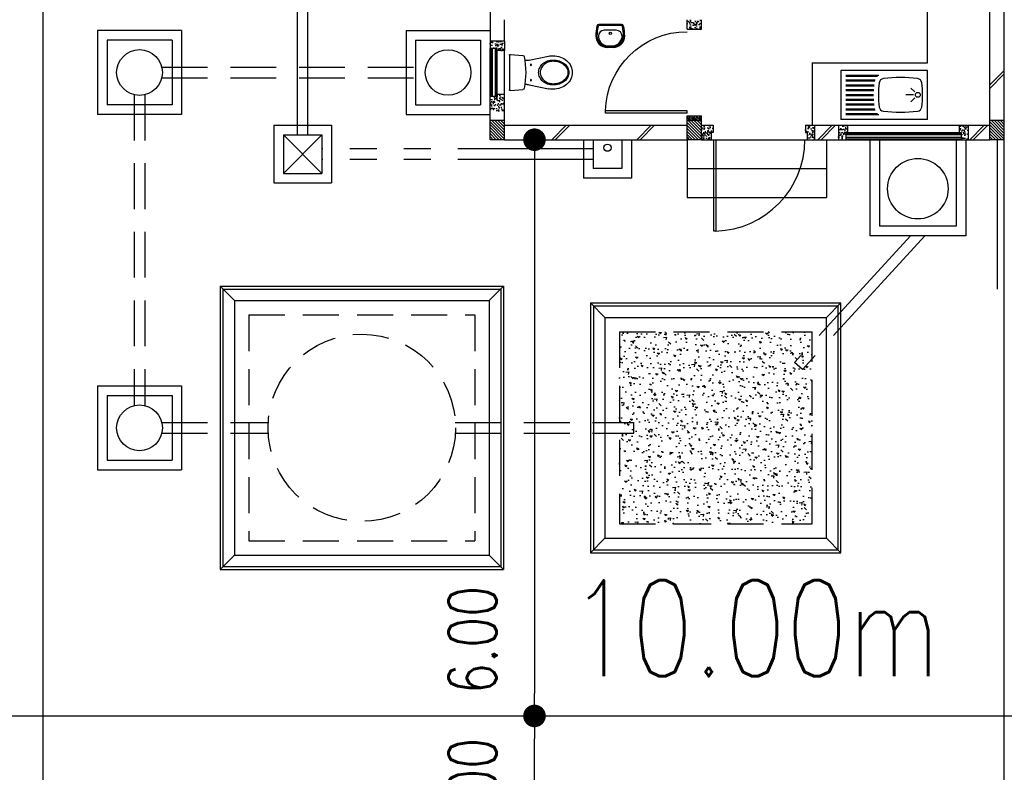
# Model space of a CAD drawing. Header units: millimetres. Extents: x 301 to 1479, y 491 to 1341.
# Tile 241 of 256: x 470 to 480, y 649 to 657. Entities that reach past the tile are written whole.
import ezdxf

# ---------------------------------------------------------------- set-up
doc = ezdxf.new("R2010")
doc.units = ezdxf.units.MM
doc.header["$LTSCALE"] = 1.5
doc.header["$MEASUREMENT"] = 0
for name, pattern in [('HIDDEN', [0.375, 0.25, -0.125]), ('HIDDEN2', [4.7625, 3.175, -1.5875]), ('PHANTOM2', [1.25, 0.625, -0.125, 0.125, -0.125, 0.125, -0.125])]:
    doc.linetypes.add(name, pattern=pattern)
for name, color, linetype in [('AP&SA', 254, 'HIDDEN'), ('Blk', 7, 'Continuous'), ('Block', 46, 'Continuous'), ('boundary', 3, 'Continuous'), ('Boundary Wall', 64, 'Continuous'), ('BWCN', 4, 'Continuous'), ('DIM', 6, 'Continuous'), ('DOOR', 3, 'Continuous'), ('Ele', 8, 'Continuous'), ('HATCH', 7, 'Continuous'), ('Hatch Aggregate', 252, 'Continuous'), ('Hatch Col. C1 GF Ext.', 84, 'Continuous'), ('Hatch Stub Col', 251, 'Continuous'), ('Kerb', 251, 'Continuous'), ('P. Grease Trap', 64, 'Continuous'), ('P. Septic tank', 2, 'Continuous'), ('P. Sewr Manhole', 49, 'Continuous'), ('PVC Pipe 110', 69, 'Continuous'), ('PVC RWP 75', 77, 'Continuous'), ('PVC Sewer Pipe 110', 24, 'Continuous'), ('SANIT', 8, 'Continuous'), ('TEXT', 7, 'Continuous'), ('WINDOW', 1, 'Continuous')]:
    doc.layers.add(name, color=color, linetype=linetype)
doc.styles.add('RS1', font='romans.shx', dxfattribs={"width": 0.75, "height": 0.5})
doc.styles.add('RS2', font='romans.shx', dxfattribs={"width": 0.75, "height": 1})
doc.dimstyles.new('Souillac5', dxfattribs={"dimscale": 0.5, "dimtxt": 0.5, "dimasz": 0.47, "dimexe": 0, "dimexo": 1, "dimgap": 0.5, "dimtad": 1, "dimzin": 0, "dimdsep": 46, "dimtxsty": 'RS1', "dimblk": 'DOT', "dimcen": 3, "dimse1": 1, "dimse2": 1, "dimclrd": 6, "dimclre": 6, "dimclrt": 7, "dimaunit": 1, "dimadec": 0, "dimazin": 0, "dimtfac": 1, "dimtofl": 0, "dimtmove": 1, "dimatfit": 3, "dimfxl": 1, "dimtolj": 1, "dimtzin": 0, "dimlwe": -1, "dimarcsym": 0})
pattern_1 = [(50, (383.16928, 128.10737), (0.071726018, -0.0062752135), [0.0075, -0.0825]), (355, (383.16928, 128.10737), (-0.013875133, 0.075219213), [0.006, -0.066]), (100.451444, (383.175255, 128.10685), (0.057850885, 0.068943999), [0.006374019, -0.070114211]), (46.1842, (383.16928, 128.12737), (0.106724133, -0.016551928), [0.01125, -0.12375]), (96.635635, (383.17817, 128.12599), (0.093466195, 0.09741186), [0.009561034, -0.105171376]), (351.184164, (383.16928, 128.12737), (0.093466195, 0.09741186), [0.009, -0.099]), (21, (383.17928, 128.12237), (0.059690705, -0.040261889), [0.0075, -0.0825]), (326, (383.17928, 128.12237), (0.024331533, 0.072515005), [0.006, -0.066]), (71.451445, (383.18425, 128.11902), (0.084022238, 0.032253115), [0.006374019, -0.070114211]), (37.5, (383.169278, 128.107373), (0.0012159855, 0.0332893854), [0, -0.0652, 0, -0.067, 0, -0.06625]), (7.5, (383.169278, 128.107373), (0.0263069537, 0.0394411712), [0, -0.0382, 0, -0.0637, 0, -0.02525]), (327.5, (383.146978, 128.107373), (0.0533822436, -0.0022554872), [0, -0.025, 0, -0.078, 0, -0.1035]), (317.5, (383.136978, 128.107373), (0.058318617, 0.010010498), [0, -0.0325, 0, -0.0518, 0, -0.0735])]
pattern_2 = [(315, (404.325723, 123.072963), (0.0154679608, 0.0154679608), [])]
pattern_3 = [(50, (379.51048, 128.25737), (0.071726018, -0.0062752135), [0.0075, -0.0825]), (355, (379.51048, 128.25737), (-0.013875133, 0.075219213), [0.006, -0.066]), (100.451444, (379.51646, 128.25685), (0.057850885, 0.068943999), [0.006374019, -0.070114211]), (46.1842, (379.51048, 128.27737), (0.106724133, -0.016551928), [0.01125, -0.12375]), (96.635635, (379.51938, 128.27599), (0.093466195, 0.09741186), [0.009561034, -0.105171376]), (351.184164, (379.51048, 128.27737), (0.093466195, 0.09741186), [0.009, -0.099]), (21, (379.52048, 128.27237), (0.059690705, -0.040261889), [0.0075, -0.0825]), (326, (379.52048, 128.27237), (0.024331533, 0.072515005), [0.006, -0.066]), (71.451445, (379.525456, 128.26902), (0.084022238, 0.032253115), [0.006374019, -0.070114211]), (37.5, (379.510482, 128.257373), (0.0012159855, 0.0332893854), [0, -0.0652, 0, -0.067, 0, -0.06625]), (7.5, (379.510482, 128.257373), (0.0263069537, 0.0394411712), [0, -0.0382, 0, -0.0637, 0, -0.02525]), (327.5, (379.488182, 128.257373), (0.0533822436, -0.0022554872), [0, -0.025, 0, -0.078, 0, -0.1035]), (317.5, (379.47818, 128.257373), (0.058318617, 0.010010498), [0, -0.0325, 0, -0.0518, 0, -0.0735])]

# ---------------------------------------------------------------- blocks, each defined once
blk = doc.blocks.new('SSBSD90')
at = {"layer": 'Ele'}
for p, q in [((-900, 510), (0, 510)), ((-900, 510), (-900, 0)), ((-50, 460), (-395, 460)), ((-50, 450), (-382, 450)), ((-50, 410), (-355, 410)), ((0, 0), (0, 510)), ((-768, 287), (-729, 326)), ((-50, 400), (-352, 400)), ((-50, 360), (-346, 360)), ((-50, 350), (-345, 350)), ((-50, 310), (-342, 310)), ((-768, 223), (-729, 184)), ((-755, 255), (-675, 255)), ((-50, 300), (-341, 300)), ((-50, 210), (-341, 210)), ((-50, 260), (-340, 260)), ((-50, 250), (-340, 250)), ((-50, 110), (-352, 110)), ((-50, 150), (-346, 150)), ((-50, 160), (-345, 160)), ((-50, 200), (-342, 200)), ((-900, 0), (0, 0)), ((-50, 50), (-395, 50)), ((-50, 60), (-382, 60)), ((-50, 100), (-355, 100))]:
    blk.add_line(p, q, dxfattribs=at)
blk.add_circle((-800, 255), 25, dxfattribs=at)
for centre, radius, start, end in [((-792, 375), 50, 96.577, 172.0164), ((-620, -1113), 1548, 83.423, 96.577), ((-448, 375), 50, 7.9836, 83.423), ((65, 255), 915, 172.0164, 187.9836), ((-1305, 255), 915, 352.0164, 7.9836), ((-792, 135), 50, 187.9836, 263.423), ((-448, 135), 50, 276.577, 352.0164), ((-620, 1623), 1548, 263.423, 276.577)]:
    blk.add_arc(centre, radius, start, end, dxfattribs=at)
blk = doc.blocks.new('WC')
at = {"layer": 'SANIT'}
for p, q in [((-179, 0), (179, 0)), ((-189, -11), (-178, -142)), ((189, -11), (178, -142)), ((-125, -185), (-125, -161)), ((125, -185), (125, -161)), ((-127, -205), (-170, -408)), ((127, -205), (170, -408))]:
    blk.add_line(p, q, dxfattribs=at)
for points in [[(130, -455, 0.086378), (120, -397, 0.092622), (92, -349, 0.103078), (49, -316, 0.111925), (0, -305, 0.111925), (-49, -316, 0.103078), (-92, -349, 0.092622), (-120, -397, 0.086378), (-130, -455, 0.086378)], [(-175, -455, 0.087147), (-161, -533, 0.093047), (-124, -596, 0.102819), (-66, -640, 0.110985), (0, -655, 0.110985), (66, -640, 0.102819), (124, -596, 0.093047), (161, -533, 0.087147), (175, -455, 0.052217), (170, -408, 0.093047)], [(-170, -408, 0.052217), (-175, -455, 0.087147)], [(120, -455, 0.091554), (111, -405, 0.095342), (85, -363, 0.101238), (45, -335, 0.105842), (0, -325, 0.105842), (-45, -335, 0.101238), (-85, -363, 0.095342), (-111, -405, 0.091554), (-120, -455, 0.091554)], [(-130, -455, 0.079027), (-120, -520, 0.088191), (-92, -572, 0.105253), (-48, -608, 0.121599), (0, -620, 0.121599), (48, -608, 0.105253), (92, -572, 0.088191), (120, -520, 0.079027), (130, -455, 0.079027)], [(-120, -455, 0.077736), (-110, -516, 0.087342), (-85, -565, 0.105569), (-44, -599, 0.12344), (0, -610, 0.12344), (44, -599, 0.105569), (85, -565, 0.087342), (110, -516, 0.077736), (120, -455, 0.077736)]]:
    blk.add_lwpolyline(points, format="xyb", dxfattribs=at)
for centre in [(-80, -225), (80, -225)]:
    blk.add_circle(centre, 6, dxfattribs=at)
for centre, radius, start, end in [((-179, -10), 10, 90, 185.0425), ((179, -10), 10, 354.9575, 90), ((-163, -140), 15, 185.0425, 259.608), ((0, 746), 916, 259.608, 280.392), ((-225, -185), 100, 348.0437, 0), ((225, -185), 100, 180, 191.9563), ((163, -140), 15, 280.392, 354.9575)]:
    blk.add_arc(centre, radius, start, end, dxfattribs=at)
blk = doc.blocks.new('Wh1')
at = {"layer": 'SANIT'}
for p, q in [((197, 0), (-197, 0)), ((197, -20), (-197, -20)), ((105, -100), (-105, -100)), ((-205, -200), (-205, -217)), ((205, -200), (205, -217)), ((50, -380), (-50, -380)), ((50, -400), (-50, -400)), ((-30, -373), (30, -373))]:
    blk.add_line(p, q, dxfattribs=at)
blk.add_circle((0, -154), 20, dxfattribs=at)
for centre, radius, start, end in [((0, -200), 250, 180, 180), ((0, -200), 250, 0, 0), ((-197, -35), 35, 90, 167.7776), ((197, -35), 35, 12.2224, 90), ((567, -201), 817, 167.7776, 179.9598), ((567, -201), 797, 167.7776, 179.9598), ((-197, -35), 15, 90, 167.7776), ((-105, -200), 100, 90, 180), ((105, -200), 100, 0, 90), ((197, -35), 15, 12.2224, 90), ((-567, -201), 797, 0.0402, 12.2224), ((-567, -201), 817, 0.0402, 12.2224), ((-50, -200), 200, 180, 270), ((-50, -200), 180, 180, 270), ((-30, -197), 176, 186.7076, 270.013), ((30, -197), 176, 269.987, 353.2924), ((50, -200), 180, 270, 0), ((50, -200), 200, 270, 0)]:
    blk.add_arc(centre, radius, start, end, dxfattribs=at)
blk = doc.blocks.new('Dr900')
at = {"layer": 'DOOR'}
for p, q in [((-50, 0), (-50, 850)), ((-25, 850), (-50, 850)), ((-25, 0), (-25, 850)), ((-25, 0), (-50, 0))]:
    blk.add_line(p, q, dxfattribs=at)
blk.add_arc((-24, 0), 851, 91.728, 179.9822, dxfattribs=at)
blk = doc.blocks.new('Dr1000')
at = {"layer": 'DOOR'}
for p, q in [((-50, 0), (-50, 950)), ((-25, 950), (-50, 950)), ((-25, 0), (-25, 950)), ((-25, 0), (-50, 0))]:
    blk.add_line(p, q, dxfattribs=at)
blk.add_arc((-24, 0), 951, 91.542, 179.9858, dxfattribs=at)
blk = doc.blocks.new('SSSU-D2')
at = {"layer": 'Hatch Aggregate'}
h = blk.add_hatch(dxfattribs=at)
h.set_pattern_fill('AR-CONC', color=256, scale=0.03, angle=90)
h.set_pattern_definition([(140, (33566.527, -774235.52378), (0.018825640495, 0.21517805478), [0.0225, -0.2475]), (85, (33566.527, -774235.52378), (-0.22565764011, -0.041625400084), [0.018, -0.198]), (190.45144446, (33566.52857, -774235.50584), (-0.20683199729, 0.17355265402), [0.0191220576, -0.2103426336]), (136.1842, (33566.467, -774235.52378), (0.04965578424, 0.3201723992), [0.03375, -0.37125]), (186.63563549, (33566.47114, -774235.4971), (-0.29223558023, 0.2803985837), [0.0286831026, -0.315514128]), (81.18416399, (33566.467, -774235.52378), (-0.29223558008, 0.28039858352), [0.027, -0.2970000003]), (111, (33566.482, -774235.49378), (0.1207856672, 0.179072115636), [0.0225, -0.2475]), (56, (33566.482, -774235.49378), (-0.217545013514, 0.072994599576), [0.018, -0.198]), (161.45144474, (33566.49207, -774235.47885), (-0.09675934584, 0.25206671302), [0.019122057, -0.2103426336]), (127.5, (33566.527, -774235.523775), (-0.0998681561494, 0.003647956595), [0, -0.1956, 0, -0.201, 0, -0.19875]), (97.5, (33566.527, -774235.52378), (-0.118323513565, 0.078920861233), [0, -0.1146, 0, -0.1911, 0, -0.07575]), (57.5, (33566.527, -774235.590675), (0.00676646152, 0.160146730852), [0, -0.075, 0, -0.234, 0, -0.3105]), (47.5, (33566.527, -774235.62068), (-0.0300314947, 0.174955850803), [0, -0.0975, 0, -0.1554, 0, -0.2205])])
h.paths.add_polyline_path([(-8.45, -11.8), (-10.455, -11.8), (-10.455, -9.8), (-8.45, -9.8)])
at = {"layer": 'Hatch Col. C1 GF Ext.'}
h = blk.add_hatch(dxfattribs=at)
h.set_pattern_fill('ANSI31', color=256, scale=0.175, angle=-90)
h.set_pattern_definition(pattern_2)
h.paths.add_polyline_path([(-11.8, -7.6), (-11.65, -7.6), (-11.65, -7.8), (-11.8, -7.8)])
h = blk.add_hatch(dxfattribs=at)
h.set_pattern_fill('ANSI31', color=256, scale=0.175, angle=-90)
h.set_pattern_definition(pattern_2)
h.paths.add_polyline_path([(-9.75, -7.6), (-9.6, -7.6), (-9.6, -7.8), (-9.75, -7.8)])
h = blk.add_hatch(dxfattribs=at)
h.set_pattern_fill('ANSI31', color=256, scale=0.175, angle=-90)
h.set_pattern_definition(pattern_2)
h.paths.add_polyline_path([(-6.6, -7.6), (-6.45, -7.6), (-6.45, -7.8), (-6.6, -7.8)])
at = {"layer": 'Hatch Stub Col', "linetype": 'ByBlock'}
h = blk.add_hatch(dxfattribs=at)
h.set_pattern_fill('AR-CONC', color=256, scale=0.01, angle=720)
h.set_pattern_definition([(50, (379.41048, 128.05737), (0.071726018, -0.0062752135), [0.0075, -0.0825]), (355, (379.41048, 128.05737), (-0.013875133, 0.075219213), [0.006, -0.066]), (100.451444, (379.41646, 128.05685), (0.057850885, 0.068943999), [0.006374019, -0.070114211]), (46.1842, (379.41048, 128.07737), (0.106724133, -0.016551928), [0.01125, -0.12375]), (96.635635, (379.41938, 128.07599), (0.093466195, 0.09741186), [0.009561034, -0.105171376]), (351.184164, (379.41048, 128.07737), (0.093466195, 0.09741186), [0.009, -0.099]), (21, (379.42048, 128.07237), (0.059690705, -0.040261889), [0.0075, -0.0825]), (326, (379.42048, 128.07237), (0.024331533, 0.072515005), [0.006, -0.066]), (71.451445, (379.425456, 128.06902), (0.084022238, 0.032253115), [0.006374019, -0.070114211]), (37.5, (379.410482, 128.057373), (0.0012159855, 0.0332893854), [0, -0.0652, 0, -0.067, 0, -0.06625]), (7.5, (379.410482, 128.057373), (0.0263069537, 0.0394411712), [0, -0.0382, 0, -0.0637, 0, -0.02525]), (327.5, (379.388182, 128.057373), (0.0533822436, -0.0022554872), [0, -0.025, 0, -0.078, 0, -0.1035]), (317.5, (379.37818, 128.057373), (0.058318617, 0.010010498), [0, -0.0325, 0, -0.0518, 0, -0.0735])])
h.paths.add_polyline_path([(-9.6, -6.65), (-9.6, -6.55), (-9.75, -6.55), (-9.75, -6.65)])
h = blk.add_hatch(dxfattribs=at)
h.set_pattern_fill('AR-CONC', color=256, scale=0.01, angle=720)
h.set_pattern_definition(pattern_1)
h.paths.add_polyline_path([(-11.65, -6.775), (-11.65, -6.87), (-11.725, -6.87), (-11.725, -6.85), (-11.8, -6.85), (-11.8, -6.775)])
h = blk.add_hatch(dxfattribs=at)
h.set_pattern_fill('AR-CONC', color=256, scale=0.01, angle=720)
h.set_pattern_definition(pattern_1)
h.paths.add_polyline_path([(-11.725, -7.35), (-11.725, -7.33), (-11.65, -7.33), (-11.65, -7.5), (-11.8, -7.5), (-11.8, -7.35)])
h = blk.add_hatch(dxfattribs=at)
h.set_pattern_fill('AR-CONC', color=256, scale=0.005, angle=720)
h.set_pattern_definition([(50, (383.169278, 128.257373), (0.0358630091, -0.0031376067), [0.00375, -0.04125]), (355, (383.169278, 128.257373), (-0.0069375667, 0.0376096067), [0.003, -0.033]), (100.451444, (383.172266, 128.25711), (0.0289254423, 0.0344719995), [0.0031870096, -0.0350571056]), (46.1842, (383.169278, 128.267373), (0.0533620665, -0.008275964), [0.005625, -0.061875]), (96.635635, (383.173724, 128.266683), (0.046733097, 0.04870593), [0.004780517, -0.052585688]), (351.184164, (383.16928, 128.267373), (0.046733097, 0.04870593), [0.0045, -0.0495]), (21, (383.174278, 128.264873), (0.0298453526, -0.0201309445), [0.00375, -0.04125]), (326, (383.174278, 128.264873), (0.0121657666, 0.0362575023), [0.003, -0.033]), (71.451445, (383.176765, 128.263195), (0.0420111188, 0.0161265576), [0.0031870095, -0.0350571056]), (37.5, (383.169278, 128.257373), (0.00060799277, 0.0166446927), [0, -0.0326, 0, -0.0335, 0, -0.033125]), (7.5, (383.169278, 128.257373), (0.0131534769, 0.0197205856), [0, -0.0191, 0, -0.03185, 0, -0.012625]), (327.5, (383.158128, 128.257373), (0.0266911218, -0.0011277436), [0, -0.0125, 0, -0.039, 0, -0.05175]), (317.5, (383.153128, 128.257373), (0.0291593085, 0.0050052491), [0, -0.01625, 0, -0.0259, 0, -0.03675])])
h.paths.add_polyline_path([(-9.6, -7.55), (-9.6, -7.6), (-9.75, -7.6), (-9.75, -7.55)])
h = blk.add_hatch(dxfattribs=at)
h.set_pattern_fill('AR-CONC', color=256, scale=0.01, angle=720)
h.set_pattern_definition([(50, (383.16928, 128.25737), (0.071726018, -0.0062752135), [0.0075, -0.0825]), (355, (383.16928, 128.25737), (-0.013875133, 0.075219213), [0.006, -0.066]), (100.451444, (383.175255, 128.25685), (0.057850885, 0.068943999), [0.006374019, -0.070114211]), (46.1842, (383.16928, 128.27737), (0.106724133, -0.016551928), [0.01125, -0.12375]), (96.635635, (383.17817, 128.27599), (0.093466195, 0.09741186), [0.009561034, -0.105171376]), (351.184164, (383.16928, 128.27737), (0.093466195, 0.09741186), [0.009, -0.099]), (21, (383.17928, 128.27237), (0.059690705, -0.040261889), [0.0075, -0.0825]), (326, (383.17928, 128.27237), (0.024331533, 0.072515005), [0.006, -0.066]), (71.451445, (383.18425, 128.26902), (0.084022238, 0.032253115), [0.006374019, -0.070114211]), (37.5, (383.169278, 128.257373), (0.0012159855, 0.0332893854), [0, -0.0652, 0, -0.067, 0, -0.06625]), (7.5, (383.169278, 128.257373), (0.0263069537, 0.0394411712), [0, -0.0382, 0, -0.0637, 0, -0.02525]), (327.5, (383.146978, 128.257373), (0.0533822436, -0.0022554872), [0, -0.025, 0, -0.078, 0, -0.1035]), (317.5, (383.136978, 128.257373), (0.058318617, 0.010010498), [0, -0.0325, 0, -0.0518, 0, -0.0735])])
h.paths.add_polyline_path([(-9.5, -7.8), (-9.6, -7.8), (-9.6, -7.65), (-9.48, -7.65), (-9.48, -7.725), (-9.5, -7.725)])
h = blk.add_hatch(dxfattribs=at)
h.set_pattern_fill('AR-CONC', color=256, scale=0.01, angle=720)
h.set_pattern_definition([(50, (379.56048, 128.25737), (0.071726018, -0.0062752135), [0.0075, -0.0825]), (355, (379.56048, 128.25737), (-0.013875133, 0.075219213), [0.006, -0.066]), (100.451444, (379.56646, 128.25685), (0.057850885, 0.068943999), [0.006374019, -0.070114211]), (46.1842, (379.56048, 128.27737), (0.106724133, -0.016551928), [0.01125, -0.12375]), (96.635635, (379.56938, 128.27599), (0.093466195, 0.09741186), [0.009561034, -0.105171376]), (351.184164, (379.56048, 128.27737), (0.093466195, 0.09741186), [0.009, -0.099]), (21, (379.57048, 128.27237), (0.059690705, -0.040261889), [0.0075, -0.0825]), (326, (379.57048, 128.27237), (0.024331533, 0.072515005), [0.006, -0.066]), (71.451445, (379.575456, 128.26902), (0.084022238, 0.032253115), [0.006374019, -0.070114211]), (37.5, (379.560482, 128.257373), (0.0012159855, 0.0332893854), [0, -0.0652, 0, -0.067, 0, -0.06625]), (7.5, (379.560482, 128.257373), (0.0263069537, 0.0394411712), [0, -0.0382, 0, -0.0637, 0, -0.02525]), (327.5, (379.538182, 128.257373), (0.0533822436, -0.0022554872), [0, -0.025, 0, -0.078, 0, -0.1035]), (317.5, (379.52818, 128.257373), (0.058318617, 0.010010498), [0, -0.0325, 0, -0.0518, 0, -0.0735])])
h.paths.add_polyline_path([(-8.425, -7.8), (-8.5, -7.8), (-8.5, -7.725), (-8.52, -7.725), (-8.52, -7.65), (-8.425, -7.65)])
h = blk.add_hatch(dxfattribs=at)
h.set_pattern_fill('AR-CONC', color=256, scale=0.01, angle=720)
h.set_pattern_definition(pattern_3)
h.paths.add_polyline_path([(-8.08, -7.725), (-8.1, -7.725), (-8.1, -7.8), (-8.175, -7.8), (-8.175, -7.65), (-8.08, -7.65)])
h = blk.add_hatch(dxfattribs=at)
h.set_pattern_fill('AR-CONC', color=256, scale=0.01, angle=720)
h.set_pattern_definition(pattern_3)
h.paths.add_polyline_path([(-6.825, -7.8), (-6.9, -7.8), (-6.9, -7.725), (-6.92, -7.725), (-6.92, -7.65), (-6.825, -7.65)])
at = {"layer": 'AP&SA', "linetype": 'HIDDEN'}
for p, q in [((-14.31, -9.625), (-11.96, -9.625)), ((-14.31, -9.625), (-14.31, -11.975)), ((-11.96, -9.625), (-11.96, -11.975)), ((-10.455, -9.8), (-10.455, -11.8)), ((-10.455, -9.8), (-8.45, -9.8)), ((-8.45, -11.8), (-8.45, -9.8)), ((-10.455, -11.8), (-8.45, -11.8)), ((-14.31, -11.975), (-11.96, -11.975))]:
    blk.add_line(p, q, dxfattribs=at)
at = {"layer": 'Block', "linetype": 'ByBlock'}
for p, q in [((-6.6, -7.6), (-6.6, -3.3)), ((-11.8, -6.175), (-11.8, -6.775)), ((-11.65, -6.775), (-11.65, -6.55)), ((-11.65, -7.65), (-9.75, -7.65)), ((-8.425, -7.65), (-8.175, -7.65)), ((-6.825, -7.65), (-6.6, -7.65)), ((-11.65, -7.8), (-9.75, -7.8)), ((-8.425, -7.8), (-8.175, -7.8)), ((-6.825, -7.8), (-6.6, -7.8))]:
    blk.add_line(p, q, dxfattribs=at)
at = {"layer": 'Boundary Wall', "linetype": 'ByBlock'}
blk.add_line((-6.525, -7.8), (-6.525, -9.355), dxfattribs=at)
at = {"layer": 'BWCN'}
for p, q in [((-9.75, -6.65), (-9.75, -6.55)), ((-9.6, -6.65), (-9.6, -6.55)), ((-9.75, -6.65), (-9.6, -6.65)), ((-11.8, -6.775), (-11.8, -6.85)), ((-11.65, -6.775), (-11.8, -6.775)), ((-11.725, -6.85), (-11.8, -6.85)), ((-11.725, -6.87), (-11.725, -6.85)), ((-11.65, -6.775), (-11.65, -6.87)), ((-11.65, -6.87), (-11.725, -6.87)), ((-11.725, -7.35), (-11.8, -7.35)), ((-11.8, -7.6), (-11.8, -7.35)), ((-11.65, -7.33), (-11.725, -7.33)), ((-11.725, -7.33), (-11.725, -7.35)), ((-11.65, -7.6), (-11.65, -7.33)), ((-9.75, -7.55), (-9.6, -7.55)), ((-9.75, -7.6), (-9.75, -7.55)), ((-9.6, -7.6), (-9.6, -7.55)), ((-11.65, -7.6), (-11.8, -7.6)), ((-11.8, -7.8), (-11.8, -7.6)), ((-11.65, -7.8), (-11.65, -7.6)), ((-9.6, -7.6), (-9.75, -7.6)), ((-9.75, -7.8), (-9.75, -7.6)), ((-9.6, -7.8), (-9.6, -7.6)), ((-9.6, -7.65), (-9.48, -7.65)), ((-9.48, -7.65), (-9.48, -7.725)), ((-8.52, -7.65), (-8.425, -7.65)), ((-8.52, -7.65), (-8.52, -7.725)), ((-8.425, -7.65), (-8.425, -7.8)), ((-8.175, -7.65), (-8.175, -7.8)), ((-8.175, -7.65), (-8.08, -7.65)), ((-8.08, -7.65), (-8.08, -7.725)), ((-6.92, -7.65), (-6.92, -7.725)), ((-6.92, -7.65), (-6.825, -7.65)), ((-6.825, -7.65), (-6.825, -7.8)), ((-6.45, -7.6), (-6.6, -7.6)), ((-6.6, -7.8), (-6.6, -7.6)), ((-6.45, -7.8), (-6.45, -7.6)), ((-9.5, -7.725), (-9.5, -7.8)), ((-9.48, -7.725), (-9.5, -7.725)), ((-8.52, -7.725), (-8.5, -7.725)), ((-8.5, -7.725), (-8.5, -7.8)), ((-8.1, -7.725), (-8.1, -7.8)), ((-8.08, -7.725), (-8.1, -7.725)), ((-6.92, -7.725), (-6.9, -7.725)), ((-6.9, -7.725), (-6.9, -7.8)), ((-11.65, -7.8), (-11.8, -7.8)), ((-9.6, -7.8), (-9.75, -7.8)), ((-9.6, -7.8), (-9.5, -7.8)), ((-8.5, -7.8), (-8.425, -7.8)), ((-8.175, -7.8), (-8.1, -7.8)), ((-6.9, -7.8), (-6.825, -7.8)), ((-6.45, -7.8), (-6.6, -7.8))]:
    blk.add_line(p, q, dxfattribs=at)
at = {"layer": 'Ele'}
for p, q in [((-7.25, -7), (-7.25, -5.8)), ((-11.8, -7.35), (-11.8, -6.85)), ((-11.79, -7.35), (-11.79, -6.85)), ((-11.73, -7.35), (-11.73, -6.85)), ((-11.725, -7.33), (-11.725, -6.87)), ((-11.65, -7.33), (-11.65, -6.87)), ((-8.45, -7), (-8.45, -7.65)), ((-8.45, -7), (-7.25, -7)), ((-8.08, -7.65), (-6.92, -7.65)), ((-8.1, -7.73), (-6.9, -7.73)), ((-8.08, -7.725), (-6.92, -7.725)), ((-9.75, -7.8), (-9.75, -8.4)), ((-9.5, -7.8), (-8.5, -7.8)), ((-8.3, -7.8), (-8.3, -8.4)), ((-8.1, -7.79), (-6.9, -7.79)), ((-8.1, -7.8), (-6.9, -7.8)), ((-9.75, -8.1), (-8.3, -8.1)), ((-9.75, -8.4), (-8.3, -8.4))]:
    blk.add_line(p, q, dxfattribs=at)
at = {"layer": 'HATCH'}
for p, q in [((-6.45, -7.079), (-6.6, -7.229)), ((-6.45, -7.115), (-6.6, -7.265)), ((-11.158, -7.8), (-11.008, -7.65)), ((-11.122, -7.8), (-10.972, -7.65)), ((-10.275, -7.8), (-10.125, -7.65)), ((-10.24, -7.8), (-10.09, -7.65)), ((-8.391, -7.8), (-8.241, -7.65)), ((-8.356, -7.8), (-8.206, -7.65)), ((-6.808, -7.8), (-6.658, -7.65)), ((-6.773, -7.8), (-6.623, -7.65))]:
    blk.add_line(p, q, dxfattribs=at)
at = {"layer": 'Kerb'}
for p, q in [((-15.01, -6.663), (-15.885, -6.663)), ((-15.885, -6.663), (-15.885, -7.538)), ((-15.01, -6.663), (-15.01, -7.538)), ((-12.675, -6.663), (-12.675, -7.538)), ((-12.675, -6.663), (-11.8, -6.663)), ((-15.11, -6.763), (-15.785, -6.763)), ((-15.785, -6.763), (-15.785, -7.438)), ((-15.11, -6.763), (-15.11, -7.438)), ((-12.575, -6.763), (-12.575, -7.438)), ((-12.575, -6.763), (-11.9, -6.763)), ((-11.9, -6.763), (-11.9, -7.438)), ((-15.11, -7.438), (-15.785, -7.438)), ((-12.575, -7.438), (-11.9, -7.438)), ((-15.01, -7.538), (-15.885, -7.538)), ((-12.675, -7.538), (-11.8, -7.538)), ((-14.05, -7.65), (-14.05, -8.25)), ((-14.05, -7.65), (-13.45, -7.65)), ((-13.45, -7.65), (-13.45, -8.25)), ((-13.95, -7.75), (-13.95, -8.15)), ((-13.95, -7.75), (-13.55, -7.75)), ((-13.95, -8.15), (-13.55, -7.75)), ((-13.95, -7.75), (-13.55, -8.15)), ((-13.55, -7.75), (-13.55, -8.15)), ((-10.829, -7.8), (-10.829, -8.2)), ((-10.729, -7.8), (-10.729, -8.1)), ((-10.429, -7.8), (-10.429, -8.1)), ((-10.329, -7.8), (-10.329, -8.2)), ((-7.85, -7.8), (-7.85, -8.8)), ((-7.75, -7.8), (-7.75, -8.7)), ((-6.95, -7.8), (-6.95, -8.7)), ((-6.85, -7.8), (-6.85, -8.8)), ((-13.95, -8.15), (-13.55, -8.15)), ((-10.429, -8.1), (-10.729, -8.1)), ((-14.05, -8.25), (-13.45, -8.25)), ((-10.329, -8.2), (-10.829, -8.2)), ((-6.95, -8.7), (-7.75, -8.7)), ((-6.85, -8.8), (-7.85, -8.8)), ((-14.61, -9.325), (-14.61, -12.275)), ((-14.61, -9.325), (-11.66, -9.325)), ((-14.61, -9.325), (-14.46, -9.475)), ((-14.58, -9.355), (-14.58, -12.245)), ((-14.58, -9.355), (-11.69, -9.355)), ((-11.66, -9.325), (-11.81, -9.475)), ((-11.69, -9.355), (-11.69, -12.245)), ((-11.66, -9.325), (-11.66, -12.275)), ((-14.46, -9.475), (-11.81, -9.475)), ((-14.46, -9.475), (-14.46, -12.125)), ((-11.81, -9.475), (-11.81, -12.125)), ((-10.755, -9.5), (-10.755, -12.1)), ((-10.755, -9.5), (-8.15, -9.5)), ((-10.605, -9.65), (-10.755, -9.5)), ((-8.3, -9.65), (-8.15, -9.5)), ((-8.15, -12.1), (-8.15, -9.5)), ((-10.725, -9.53), (-10.725, -12.07)), ((-10.725, -9.53), (-8.18, -9.53)), ((-8.18, -12.07), (-8.18, -9.53)), ((-10.605, -9.65), (-10.605, -11.95)), ((-10.605, -9.65), (-8.3, -9.65)), ((-8.3, -11.95), (-8.3, -9.65)), ((-15.885, -10.363), (-15.885, -11.238)), ((-15.885, -10.363), (-15.01, -10.363)), ((-15.01, -10.363), (-15.01, -11.238)), ((-15.785, -10.463), (-15.785, -11.138)), ((-15.785, -10.463), (-15.11, -10.463)), ((-15.11, -10.463), (-15.11, -11.138)), ((-15.785, -11.138), (-15.11, -11.138)), ((-15.885, -11.238), (-15.01, -11.238)), ((-10.605, -11.95), (-10.755, -12.1)), ((-10.605, -11.95), (-8.3, -11.95)), ((-8.3, -11.95), (-8.15, -12.1)), ((-10.725, -12.07), (-8.18, -12.07)), ((-14.61, -12.275), (-14.46, -12.125)), ((-14.46, -12.125), (-11.81, -12.125)), ((-11.66, -12.275), (-11.81, -12.125)), ((-10.755, -12.1), (-8.15, -12.1)), ((-14.61, -12.275), (-11.66, -12.275)), ((-14.58, -12.245), (-11.69, -12.245))]:
    blk.add_line(p, q, dxfattribs=at)
at = {"layer": 'P. Grease Trap'}
blk.add_circle((-7.35, -8.31), 0.315, dxfattribs=at)
at = {"layer": 'P. Septic tank', "linetype": 'HIDDEN'}
blk.add_circle((-13.135, -10.8), 0.975, dxfattribs=at)
at = {"layer": 'P. Sewr Manhole'}
for centre, radius in [((-15.448, -7.1), 0.238), ((-12.238, -7.1), 0.237), ((-15.448, -10.8), 0.238)]:
    blk.add_circle(centre, radius, dxfattribs=at)
at = {"layer": 'PVC Pipe 110', "linetype": 'PHANTOM2', "ltscale": 1.5}
for p, q in [((-13.805, -7.75), (-13.805, -6.05)), ((-13.695, -7.75), (-13.695, -6.05)), ((-10.729, -7.895), (-13.55, -7.895)), ((-10.729, -8.005), (-13.55, -8.005)), ((-7.427, -8.8), (-8.632, -10.118)), ((-7.278, -8.8), (-8.551, -10.192))]:
    blk.add_line(p, q, dxfattribs=at)
at = {"layer": 'PVC Pipe 110', "linetype": 'PHANTOM2', "ltscale": 2}
blk.add_line((-8.551, -10.192), (-8.632, -10.118), dxfattribs=at)
at = {"layer": 'PVC RWP 75'}
blk.add_circle((-10.579, -7.883), 0.0375, dxfattribs=at)
at = {"layer": 'PVC Sewer Pipe 110', "linetype": 'HIDDEN2', "ltscale": 0.1}
for p, q in [((-15.216, -7.045), (-12.469, -7.045)), ((-15.216, -7.155), (-12.469, -7.155)), ((-15.503, -7.331), (-15.503, -10.569)), ((-15.393, -7.331), (-15.393, -10.569)), ((-15.216, -10.745), (-14.108, -10.745)), ((-12.162, -10.745), (-10.305, -10.745)), ((-15.216, -10.855), (-14.108, -10.855)), ((-12.162, -10.855), (-10.305, -10.855))]:
    blk.add_line(p, q, dxfattribs=at)
at = {"layer": 'PVC Sewer Pipe 110', "linetype": 'HIDDEN2'}
blk.add_line((-10.305, -10.855), (-10.305, -10.745), dxfattribs=at)
at = {"layer": 'WINDOW', "linetype": 'HIDDEN2', "ltscale": 0.5}
for p, q in [((-11.775, -7.35), (-11.775, -6.85)), ((-11.745, -7.35), (-11.745, -6.85))]:
    blk.add_line(p, q, dxfattribs=at)
at = {"layer": 'WINDOW'}
for p, q in [((-8.1, -7.745), (-6.9, -7.745)), ((-8.1, -7.775), (-6.9, -7.775))]:
    blk.add_line(p, q, dxfattribs=at)
at = {"layer": 'DOOR', "yscale": 0.001, "zscale": 0.001}
for name, p, xscale, rotation in [('Dr900', (-9.75, -7.55), -0.001, 90), ('Dr1000', (-9.5, -7.8), 0.001, 180)]:
    blk.add_blockref(name, p, dxfattribs=dict(at, xscale=xscale, rotation=rotation))
at = {"layer": 'SANIT', "xscale": -0.001, "yscale": 0.001, "zscale": 0.001, "rotation": 90.00000000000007}
blk.add_blockref('WC', (-11.6, -7.1), dxfattribs=at)
at = {"layer": 'WINDOW', "linetype": 'ByBlock', "xscale": 0.0006, "yscale": 0.0006, "zscale": 0.0006}
blk.add_blockref('Wh1', (-10.55, -6.6), dxfattribs=at)
at = {"layer": 'WINDOW', "linetype": 'ByBlock', "xscale": 0.001, "yscale": 0.001, "zscale": 0.001, "rotation": 180}
blk.add_blockref('SSBSD90', (-8.15, -7.078), dxfattribs=at)
blk = doc.blocks.new('_DOT')
at = {"color": 0, "linetype": 'ByBlock'}
blk.add_line((-0.5, 0), (-1, 0), dxfattribs=at)
at = {"color": 0, "linetype": 'ByBlock', "const_width": 0.5}
blk.add_lwpolyline([(-0.25, 0, 1), (0.25, 0, 1)], format="xyb", close=True, dxfattribs=at)
blk = doc.blocks.new('*D166')
at = {"layer": 'DEFPOINTS', "color": 0, "transparency": 16777216}
for p in [(474.999, 649.769), (474.999, 649.769), (474.999, 643.769)]:
    blk.add_point(p, dxfattribs=at)
at = {"layer": 'DIM', "color": 6, "lineweight": -2, "transparency": 16777216}
blk.add_line((474.999, 644.004), (474.999, 649.534), dxfattribs=at)
at = {"layer": 'DIM', "color": 6, "lineweight": -2, "transparency": 16777216, "xscale": 0.235, "yscale": 0.235, "zscale": 0.235}
for p, rotation in [((474.999, 649.769), 90), ((474.999, 643.769), 270)]:
    blk.add_blockref('_DOT', p, dxfattribs=dict(at, rotation=rotation))
at = {"layer": 'DIM', "color": 7, "transparency": 16777216, "insert": (474.355, 648.978), "char_height": 0.5, "attachment_point": 5, "rotation": 90, "style": 'RS1'}
blk.add_mtext('\\A1;6.00', dxfattribs=at)
blk = doc.blocks.new('*D182')
at = {"layer": 'DEFPOINTS', "color": 0, "transparency": 16777216}
for p in [(474.999, 655.769), (474.999, 649.769), (474.999, 649.769)]:
    blk.add_point(p, dxfattribs=at)
at = {"layer": 'DIM', "color": 6, "lineweight": -2, "transparency": 16777216}
blk.add_line((474.999, 655.534), (474.999, 650.004), dxfattribs=at)
at = {"layer": 'DIM', "color": 6, "lineweight": -2, "transparency": 16777216, "xscale": 0.235, "yscale": 0.235, "zscale": 0.235}
for p, rotation in [((474.999, 655.769), 90), ((474.999, 649.769), 270)]:
    blk.add_blockref('_DOT', p, dxfattribs=dict(at, rotation=rotation))
at = {"layer": 'DIM', "color": 7, "transparency": 16777216, "insert": (474.355, 650.56), "char_height": 0.5, "attachment_point": 5, "rotation": 90, "style": 'RS1'}
blk.add_mtext('\\A1;6.00', dxfattribs=at)

msp = doc.modelspace()

# ---------------------------------------------------------------- linework, layer by layer
at = {"layer": 'boundary'}
for p, q in [((469.8876, 628.769), (469.8876, 670.769)), ((479.8876, 628.769), (479.8876, 670.769)), ((349.8876, 649.769), (492.2584, 649.769))]:
    msp.add_line(p, q, dxfattribs=at)

# ---------------------------------------------------------------- block references
at = {"layer": 'Blk'}
msp.add_blockref('SSSU-D2', (486.3376, 663.569), dxfattribs=at)

# ---------------------------------------------------------------- texts
at = {"layer": 'TEXT', "style": 'RS2', "width": 0.75}
msp.add_text('10.00m', height=1, rotation=0.01044, dxfattribs=at).set_placement((475.3659, 650.1818))

# ---------------------------------------------------------------- dimensions: what is measured, and where the dimension line sits
at = {"layer": 'DIM'}
for p1, angle, picture, middle in [((474.9985, 655.769), 90, '*D182', (474.3549, 650.5601)), ((474.9985, 643.769), 270, '*D166', (474.3549, 648.978))]:
    dim = msp.add_linear_dim(base=(474.9985, 649.769), p1=p1, p2=(474.9985, 649.769), angle=angle, dimstyle='Souillac5', override={"dimtmove": 2}, dxfattribs=at)
    dim.commit()
    dim.dimension.update_dxf_attribs({"geometry": picture, "text_midpoint": middle, "dimtype": 160})

doc.saveas('drawing.dxf')
